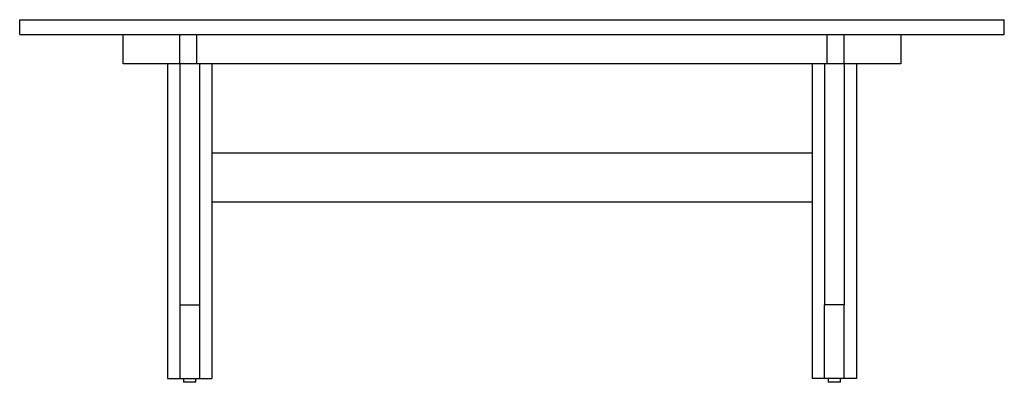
# Model space of a CAD drawing. Header units: millimetres. Extents: x -3472 to -1472, y -8 to 730.
import ezdxf

# ---------------------------------------------------------------- set-up
doc = ezdxf.new("R2010")
doc.units = ezdxf.units.MM

msp = doc.modelspace()

# ---------------------------------------------------------------- linework, layer by layer
at = {"color": 7, "linetype": 'Continuous', "lineweight": 25}
for p, q in [((-3471.7, 700), (-3471.7, 730)), ((-3471.7, 730), (-1471.7, 730)), ((-1471.7, 700), (-1471.7, 730)), ((-3471.7, 700), (-1471.7, 700)), ((-3261.7, 640), (-3261.7, 700)), ((-3146.7, 640), (-3146.7, 700)), ((-3111.7, 640), (-3111.7, 700)), ((-1831.7, 640), (-1831.7, 700)), ((-1796.7, 640), (-1796.7, 700)), ((-1681.7, 700), (-1681.7, 640)), ((-1681.7, 640), (-3261.7, 640)), ((-3171.7, 640), (-3171.7, 0)), ((-3106.7, 640), (-3106.7, 150.2)), ((-3081.7, 640), (-3081.7, 0)), ((-1861.7, 640), (-1861.7, 0)), ((-1836.7, 640), (-1836.7, 150.2)), ((-1771.7, 640), (-1771.7, 0)), ((-3146.7, 640), (-3146.7, 150.2)), ((-1796.7, 640), (-1796.7, 150.2)), ((-3081.7, 459.2), (-1861.7, 459.2)), ((-1861.7, 359.2), (-3081.7, 359.2)), ((-3146.7, 150), (-3106.7, 150)), ((-1796.7, 150), (-1836.7, 150)), ((-3171.7, 0), (-3081.7, 0)), ((-3139.2, 0), (-3139.2, -7.5)), ((-3114.2, -7.5), (-3114.2, 0)), ((-1771.7, 0), (-1861.7, 0)), ((-1829.2, 0), (-1829.2, -7.5)), ((-1804.2, -7.5), (-1804.2, 0)), ((-3114.2, -7.5), (-3139.2, -7.5)), ((-1804.2, -7.5), (-1829.2, -7.5))]:
    msp.add_line(p, q, dxfattribs=at)
for points in [[(-3146.7, 150), (-3146.7, 150), (-3146.7, 100), (-3146.7, 0)], [(-3106.7, 150), (-3106.7, 150), (-3106.7, 100), (-3106.7, 0)], [(-1836.7, 0), (-1836.7, 100), (-1836.7, 150), (-1836.7, 150)], [(-1796.7, 0), (-1796.7, 100), (-1796.7, 150), (-1796.7, 150)]]:
    msp.add_open_spline(points, degree=3, dxfattribs=at)

doc.saveas('drawing.dxf')
